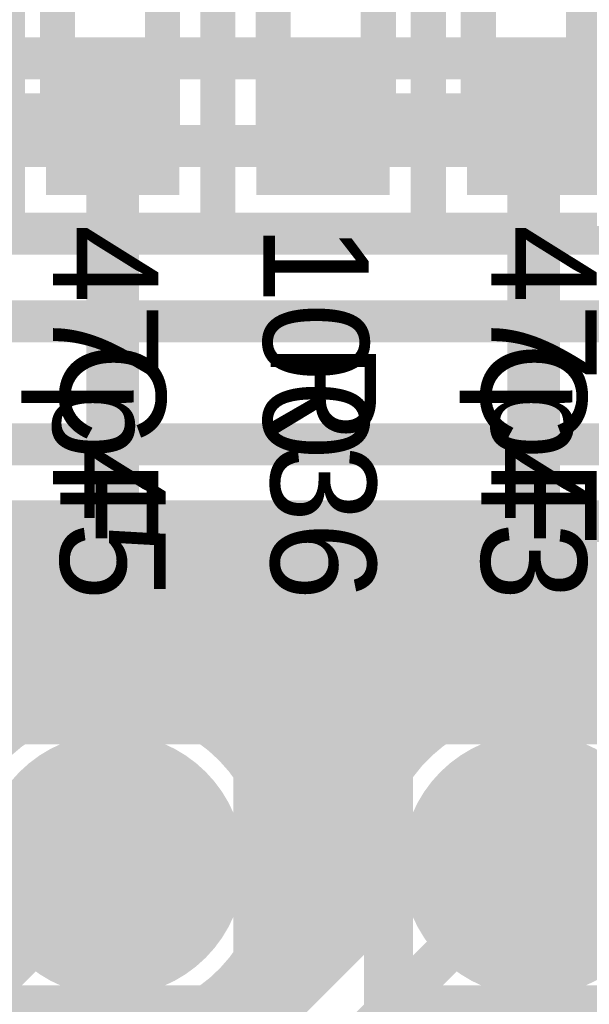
# Model space of a CAD drawing. Extents: x 7.17 to 14.1, y 4 to 11.75.
# Tile 160 of 214: x 9.98 to 10.14, y 7.82 to 8.1. Entities that reach past the tile are written whole.
import ezdxf

# ---------------------------------------------------------------- set-up
doc = ezdxf.new("R2010")
doc.units = 0
doc.layers.get('0').update_dxf_attribs({"linetype": 'CONTINUOUS'})
for name, color, linetype in [('BOTTOMLAYER', 5, 'CONTINUOUS'), ('BOTTOMSOLDER', 6, 'CONTINUOUS'), ('INTERNALPLANE1', 76, 'CONTINUOUS'), ('MECHANICAL1', 6, 'CONTINUOUS'), ('MULTILAYER', 9, 'CONTINUOUS'), ('TOPLAYER', 1, 'CONTINUOUS'), ('TOPOVERLAY', 2, 'CONTINUOUS'), ('TOPPASTE', 8, 'CONTINUOUS'), ('TOPSOLDER', 216, 'CONTINUOUS')]:
    doc.layers.add(name, color=color, linetype=linetype)

# ---------------------------------------------------------------- blocks, each defined once
blk = doc.blocks.new('TEST_POINT_PAD_3_103')
at = {"layer": 'BOTTOMSOLDER', "const_width": 0.0365}
blk.add_lwpolyline([(-0.01825, 0, 1), (0.01825, 0, 1)], format="xyb", close=True, dxfattribs=at)
at = {"layer": 'MECHANICAL1', "const_width": 0.01}
for points in [[(-0.03937, -0.03937), (-0.03937, 0.03937)], [(0, 0.03937), (-0.03937, 0.03937)], [(0.03937, 0.03937), (0, 0.03937)], [(0.03937, -0.03937), (0.03937, 0.03937)], [(0.03937, -0.03937), (-0.03937, -0.03937)]]:
    blk.add_lwpolyline(points, dxfattribs=at)
at = {"layer": 'MECHANICAL1', "const_width": 0.005}
for points in [[(-0.04187, 0.03937, 1), (-0.03687, 0.03937, 1)], [(-0.04187, 0.03937, 1), (-0.03687, 0.03937, 1)], [(-0.0025, 0.03937, 1), (0.0025, 0.03937, 1)], [(-0.0025, 0.03937, 1), (0.0025, 0.03937, 1)], [(0.03687, 0.03937, 1), (0.04187, 0.03937, 1)], [(0.03687, 0.03937, 1), (0.04187, 0.03937, 1)], [(-0.04187, -0.03937, 1), (-0.03687, -0.03937, 1)], [(-0.04187, -0.03937, 1), (-0.03687, -0.03937, 1)], [(0.03687, -0.03937, 1), (0.04187, -0.03937, 1)], [(0.03687, -0.03937, 1), (0.04187, -0.03937, 1)]]:
    blk.add_lwpolyline(points, format="xyb", close=True, dxfattribs=at)
at = {"layer": 'MULTILAYER', "const_width": 0.0325}
blk.add_lwpolyline([(-0.01625, 0, 1), (0.01625, 0, 1)], format="xyb", close=True, dxfattribs=at)
at = {"layer": 'TOPOVERLAY', "const_width": 0.01}
for points in [[(-0.043307, -0.043307), (-0.043307, 0.043307)], [(0.043307, 0.043307), (-0.043307, 0.043307)], [(0.043307, 0.03937), (0.043307, 0.043307)], [(0.043307, -0.043307), (0.043307, 0.03937)], [(0.043307, -0.043307), (-0.043307, -0.043307)]]:
    blk.add_lwpolyline(points, dxfattribs=at)
at = {"layer": 'TOPOVERLAY', "const_width": 0.005}
for points in [[(-0.045807, 0.043307, 1), (-0.040807, 0.043307, 1)], [(-0.045807, 0.043307, 1), (-0.040807, 0.043307, 1)], [(0.040807, 0.043307, 1), (0.045807, 0.043307, 1)], [(0.040807, 0.043307, 1), (0.045807, 0.043307, 1)], [(0.040807, 0.03937, 1), (0.045807, 0.03937, 1)], [(0.040807, 0.03937, 1), (0.045807, 0.03937, 1)], [(-0.045807, -0.043307, 1), (-0.040807, -0.043307, 1)], [(-0.045807, -0.043307, 1), (-0.040807, -0.043307, 1)], [(0.040807, -0.043307, 1), (0.045807, -0.043307, 1)], [(0.040807, -0.043307, 1), (0.045807, -0.043307, 1)]]:
    blk.add_lwpolyline(points, format="xyb", close=True, dxfattribs=at)
at = {"layer": 'TOPSOLDER', "const_width": 0.0365}
blk.add_lwpolyline([(-0.01825, 0, 1), (0.01825, 0, 1)], format="xyb", close=True, dxfattribs=at)
blk = doc.blocks.new('TEST_POINT_PAD_3_104')
at = {"layer": 'BOTTOMSOLDER', "const_width": 0.0365}
blk.add_lwpolyline([(-0.01825, 0, 1), (0.01825, 0, 1)], format="xyb", close=True, dxfattribs=at)
at = {"layer": 'MECHANICAL1', "const_width": 0.01}
for points in [[(0, 0.03937), (-0.03937, 0.03937)], [(-0.03937, -0.03937), (-0.03937, 0.03937)], [(0.03937, 0.03937), (0, 0.03937)], [(0.03937, -0.03937), (0.03937, 0.03937)], [(0.03937, -0.03937), (-0.03937, -0.03937)]]:
    blk.add_lwpolyline(points, dxfattribs=at)
at = {"layer": 'MECHANICAL1', "const_width": 0.005}
for points in [[(-0.04187, 0.03937, 1), (-0.03687, 0.03937, 1)], [(-0.04187, 0.03937, 1), (-0.03687, 0.03937, 1)], [(-0.0025, 0.03937, 1), (0.0025, 0.03937, 1)], [(-0.0025, 0.03937, 1), (0.0025, 0.03937, 1)], [(0.03687, 0.03937, 1), (0.04187, 0.03937, 1)], [(0.03687, 0.03937, 1), (0.04187, 0.03937, 1)], [(-0.04187, -0.03937, 1), (-0.03687, -0.03937, 1)], [(-0.04187, -0.03937, 1), (-0.03687, -0.03937, 1)], [(0.03687, -0.03937, 1), (0.04187, -0.03937, 1)], [(0.03687, -0.03937, 1), (0.04187, -0.03937, 1)]]:
    blk.add_lwpolyline(points, format="xyb", close=True, dxfattribs=at)
at = {"layer": 'MULTILAYER', "const_width": 0.0325}
blk.add_lwpolyline([(-0.01625, 0, 1), (0.01625, 0, 1)], format="xyb", close=True, dxfattribs=at)
at = {"layer": 'TOPOVERLAY', "const_width": 0.01}
for points in [[(0.043307, 0.043307), (-0.043307, 0.043307)], [(-0.043307, -0.043307), (-0.043307, 0.043307)], [(0.043307, 0.03937), (0.043307, 0.043307)], [(0.043307, -0.043307), (0.043307, 0.03937)], [(0.043307, -0.043307), (-0.043307, -0.043307)]]:
    blk.add_lwpolyline(points, dxfattribs=at)
at = {"layer": 'TOPOVERLAY', "const_width": 0.005}
for points in [[(-0.045807, 0.043307, 1), (-0.040807, 0.043307, 1)], [(-0.045807, 0.043307, 1), (-0.040807, 0.043307, 1)], [(0.040807, 0.043307, 1), (0.045807, 0.043307, 1)], [(0.040807, 0.043307, 1), (0.045807, 0.043307, 1)], [(0.040807, 0.03937, 1), (0.045807, 0.03937, 1)], [(0.040807, 0.03937, 1), (0.045807, 0.03937, 1)], [(-0.045807, -0.043307, 1), (-0.040807, -0.043307, 1)], [(-0.045807, -0.043307, 1), (-0.040807, -0.043307, 1)], [(0.040807, -0.043307, 1), (0.045807, -0.043307, 1)], [(0.040807, -0.043307, 1), (0.045807, -0.043307, 1)]]:
    blk.add_lwpolyline(points, format="xyb", close=True, dxfattribs=at)
at = {"layer": 'TOPSOLDER', "const_width": 0.0365}
blk.add_lwpolyline([(-0.01825, 0, 1), (0.01825, 0, 1)], format="xyb", close=True, dxfattribs=at)
blk = doc.blocks.new('0603_107')
at = {"layer": 'MECHANICAL1', "const_width": 0.01}
for points in [[(-0.000531, 0.015748), (-0.000531, -0.014252)], [(-0.000531, 0.015748), (0.059468, 0.015748)], [(0.059468, 0.015748), (0.059468, -0.014252)], [(-0.000531, -0.014252), (0.059468, -0.014252)]]:
    blk.add_lwpolyline(points, dxfattribs=at)
at = {"layer": 'MECHANICAL1', "const_width": 0.005}
for points in [[(-0.003031, 0.015748, 1), (0.001969, 0.015748, 1)], [(-0.003031, 0.015748, 1), (0.001969, 0.015748, 1)], [(0.056968, 0.015748, 1), (0.061968, 0.015748, 1)], [(0.056968, 0.015748, 1), (0.061968, 0.015748, 1)], [(-0.003031, -0.014252, 1), (0.001969, -0.014252, 1)], [(-0.003031, -0.014252, 1), (0.001969, -0.014252, 1)], [(0.056968, -0.014252, 1), (0.061968, -0.014252, 1)], [(0.056968, -0.014252, 1), (0.061968, -0.014252, 1)]]:
    blk.add_lwpolyline(points, format="xyb", close=True, dxfattribs=at)
at = {"layer": 'TOPLAYER'}
for points in [[(-0.015, -0.015), (0.015, -0.015), (-0.015, 0.015), (0.015, 0.015)], [(0.045, -0.015), (0.075, -0.015), (0.045, 0.015), (0.075, 0.015)]]:
    blk.add_solid(points, dxfattribs=at)
at = {"layer": 'TOPOVERLAY', "const_width": 0.01}
for points in [[(-0.03, 0.03), (-0.03, 0)], [(-0.03, 0.03), (0.09, 0.03)], [(0.09, 0.03), (0.09, -0.03)], [(-0.03, 0), (-0.03, -0.03)], [(-0.03, -0.03), (0.09, -0.03)]]:
    blk.add_lwpolyline(points, dxfattribs=at)
at = {"layer": 'TOPOVERLAY', "const_width": 0.005}
for points in [[(-0.0325, 0.03, 1), (-0.0275, 0.03, 1)], [(-0.0325, 0.03, 1), (-0.0275, 0.03, 1)], [(0.0875, 0.03, 1), (0.0925, 0.03, 1)], [(0.0875, 0.03, 1), (0.0925, 0.03, 1)], [(-0.0325, 0, 1), (-0.0275, 0, 1)], [(-0.0325, 0, 1), (-0.0275, 0, 1)], [(-0.0325, -0.03, 1), (-0.0275, -0.03, 1)], [(-0.0325, -0.03, 1), (-0.0275, -0.03, 1)], [(0.0875, -0.03, 1), (0.0925, -0.03, 1)], [(0.0875, -0.03, 1), (0.0925, -0.03, 1)]]:
    blk.add_lwpolyline(points, format="xyb", close=True, dxfattribs=at)
at = {"layer": 'TOPPASTE'}
for points in [[(-0.015, -0.015), (0.015, -0.015), (-0.015, 0.015), (0.015, 0.015)], [(0.045, -0.015), (0.075, -0.015), (0.045, 0.015), (0.075, 0.015)]]:
    blk.add_solid(points, dxfattribs=at)
at = {"layer": 'TOPSOLDER'}
for points in [[(-0.019, -0.019), (0.019, -0.019), (-0.019, 0.019), (0.019, 0.019)], [(0.041, -0.019), (0.079, -0.019), (0.041, 0.019), (0.079, 0.019)]]:
    blk.add_solid(points, dxfattribs=at)
blk = doc.blocks.new('0603_108')
at = {"layer": 'MECHANICAL1', "const_width": 0.01}
for points in [[(0.059468, 0.015748), (-0.000531, 0.015748)], [(-0.000531, -0.014252), (-0.000531, 0.015748)], [(0.059468, -0.014252), (0.059468, 0.015748)], [(0.059468, -0.014252), (-0.000531, -0.014252)]]:
    blk.add_lwpolyline(points, dxfattribs=at)
at = {"layer": 'MECHANICAL1', "const_width": 0.005}
for points in [[(-0.003031, 0.015748, 1), (0.001969, 0.015748, 1)], [(-0.003031, 0.015748, 1), (0.001969, 0.015748, 1)], [(0.056968, 0.015748, 1), (0.061968, 0.015748, 1)], [(0.056968, 0.015748, 1), (0.061968, 0.015748, 1)], [(-0.003031, -0.014252, 1), (0.001969, -0.014252, 1)], [(-0.003031, -0.014252, 1), (0.001969, -0.014252, 1)], [(0.056968, -0.014252, 1), (0.061968, -0.014252, 1)], [(0.056968, -0.014252, 1), (0.061968, -0.014252, 1)]]:
    blk.add_lwpolyline(points, format="xyb", close=True, dxfattribs=at)
at = {"layer": 'TOPLAYER'}
for points in [[(-0.015, -0.015), (0.015, -0.015), (-0.015, 0.015), (0.015, 0.015)], [(0.045, -0.015), (0.075, -0.015), (0.045, 0.015), (0.075, 0.015)]]:
    blk.add_solid(points, dxfattribs=at)
at = {"layer": 'TOPOVERLAY', "const_width": 0.01}
for points in [[(0.09, 0.03), (-0.03, 0.03)], [(-0.03, 0), (-0.03, 0.03)], [(0.09, -0.03), (0.09, 0.03)], [(-0.03, -0.03), (-0.03, 0)], [(0.09, -0.03), (-0.03, -0.03)]]:
    blk.add_lwpolyline(points, dxfattribs=at)
at = {"layer": 'TOPOVERLAY', "const_width": 0.005}
for points in [[(-0.0325, 0.03, 1), (-0.0275, 0.03, 1)], [(-0.0325, 0.03, 1), (-0.0275, 0.03, 1)], [(0.0875, 0.03, 1), (0.0925, 0.03, 1)], [(0.0875, 0.03, 1), (0.0925, 0.03, 1)], [(-0.0325, 0, 1), (-0.0275, 0, 1)], [(-0.0325, 0, 1), (-0.0275, 0, 1)], [(-0.0325, -0.03, 1), (-0.0275, -0.03, 1)], [(-0.0325, -0.03, 1), (-0.0275, -0.03, 1)], [(0.0875, -0.03, 1), (0.0925, -0.03, 1)], [(0.0875, -0.03, 1), (0.0925, -0.03, 1)]]:
    blk.add_lwpolyline(points, format="xyb", close=True, dxfattribs=at)
at = {"layer": 'TOPPASTE'}
for points in [[(-0.015, -0.015), (0.015, -0.015), (-0.015, 0.015), (0.015, 0.015)], [(0.045, -0.015), (0.075, -0.015), (0.045, 0.015), (0.075, 0.015)]]:
    blk.add_solid(points, dxfattribs=at)
at = {"layer": 'TOPSOLDER'}
for points in [[(-0.019, -0.019), (0.019, -0.019), (-0.019, 0.019), (0.019, 0.019)], [(0.041, -0.019), (0.079, -0.019), (0.041, 0.019), (0.079, 0.019)]]:
    blk.add_solid(points, dxfattribs=at)
blk = doc.blocks.new('0603_109')
at = {"layer": 'MECHANICAL1', "const_width": 0.01}
for points in [[(-0.000531, 0.015748), (0.059468, 0.015748)], [(-0.000531, 0.015748), (-0.000531, -0.014252)], [(0.059468, 0.015748), (0.059468, -0.014252)], [(-0.000531, -0.014252), (0.059468, -0.014252)]]:
    blk.add_lwpolyline(points, dxfattribs=at)
at = {"layer": 'MECHANICAL1', "const_width": 0.005}
for points in [[(-0.003031, 0.015748, 1), (0.001969, 0.015748, 1)], [(-0.003031, 0.015748, 1), (0.001969, 0.015748, 1)], [(0.056968, 0.015748, 1), (0.061968, 0.015748, 1)], [(0.056968, 0.015748, 1), (0.061968, 0.015748, 1)], [(-0.003031, -0.014252, 1), (0.001969, -0.014252, 1)], [(-0.003031, -0.014252, 1), (0.001969, -0.014252, 1)], [(0.056968, -0.014252, 1), (0.061968, -0.014252, 1)], [(0.056968, -0.014252, 1), (0.061968, -0.014252, 1)]]:
    blk.add_lwpolyline(points, format="xyb", close=True, dxfattribs=at)
at = {"layer": 'TOPLAYER'}
for points in [[(-0.015, -0.015), (0.015, -0.015), (-0.015, 0.015), (0.015, 0.015)], [(0.045, -0.015), (0.075, -0.015), (0.045, 0.015), (0.075, 0.015)]]:
    blk.add_solid(points, dxfattribs=at)
at = {"layer": 'TOPOVERLAY', "const_width": 0.01}
for points in [[(-0.03, 0.03), (0.09, 0.03)], [(-0.03, 0.03), (-0.03, 0)], [(0.09, 0.03), (0.09, -0.03)], [(-0.03, 0), (-0.03, -0.03)], [(-0.03, -0.03), (0.09, -0.03)]]:
    blk.add_lwpolyline(points, dxfattribs=at)
at = {"layer": 'TOPOVERLAY', "const_width": 0.005}
for points in [[(-0.0325, 0.03, 1), (-0.0275, 0.03, 1)], [(-0.0325, 0.03, 1), (-0.0275, 0.03, 1)], [(0.0875, 0.03, 1), (0.0925, 0.03, 1)], [(0.0875, 0.03, 1), (0.0925, 0.03, 1)], [(-0.0325, 0, 1), (-0.0275, 0, 1)], [(-0.0325, 0, 1), (-0.0275, 0, 1)], [(-0.0325, -0.03, 1), (-0.0275, -0.03, 1)], [(-0.0325, -0.03, 1), (-0.0275, -0.03, 1)], [(0.0875, -0.03, 1), (0.0925, -0.03, 1)], [(0.0875, -0.03, 1), (0.0925, -0.03, 1)]]:
    blk.add_lwpolyline(points, format="xyb", close=True, dxfattribs=at)
at = {"layer": 'TOPPASTE'}
for points in [[(-0.015, -0.015), (0.015, -0.015), (-0.015, 0.015), (0.015, 0.015)], [(0.045, -0.015), (0.075, -0.015), (0.045, 0.015), (0.075, 0.015)]]:
    blk.add_solid(points, dxfattribs=at)
at = {"layer": 'TOPSOLDER'}
for points in [[(-0.019, -0.019), (0.019, -0.019), (-0.019, 0.019), (0.019, 0.019)], [(0.041, -0.019), (0.079, -0.019), (0.041, 0.019), (0.079, 0.019)]]:
    blk.add_solid(points, dxfattribs=at)
blk = doc.blocks.new('0603_110')
at = {"layer": 'MECHANICAL1', "const_width": 0.01}
for points in [[(-0.000531, 0.015748), (0.059468, 0.015748)], [(-0.000531, 0.015748), (-0.000531, -0.014252)], [(0.059468, 0.015748), (0.059468, -0.014252)], [(-0.000531, -0.014252), (0.059468, -0.014252)]]:
    blk.add_lwpolyline(points, dxfattribs=at)
at = {"layer": 'MECHANICAL1', "const_width": 0.005}
for points in [[(-0.003031, 0.015748, 1), (0.001969, 0.015748, 1)], [(-0.003031, 0.015748, 1), (0.001969, 0.015748, 1)], [(0.056968, 0.015748, 1), (0.061968, 0.015748, 1)], [(0.056968, 0.015748, 1), (0.061968, 0.015748, 1)], [(-0.003031, -0.014252, 1), (0.001969, -0.014252, 1)], [(-0.003031, -0.014252, 1), (0.001969, -0.014252, 1)], [(0.056968, -0.014252, 1), (0.061968, -0.014252, 1)], [(0.056968, -0.014252, 1), (0.061968, -0.014252, 1)]]:
    blk.add_lwpolyline(points, format="xyb", close=True, dxfattribs=at)
at = {"layer": 'TOPLAYER'}
for points in [[(-0.015, -0.015), (0.015, -0.015), (-0.015, 0.015), (0.015, 0.015)], [(0.045, -0.015), (0.075, -0.015), (0.045, 0.015), (0.075, 0.015)]]:
    blk.add_solid(points, dxfattribs=at)
at = {"layer": 'TOPOVERLAY', "const_width": 0.01}
for points in [[(-0.03, 0.03), (0.09, 0.03)], [(-0.03, 0.03), (-0.03, 0)], [(0.09, 0.03), (0.09, -0.03)], [(-0.03, 0), (-0.03, -0.03)], [(-0.03, -0.03), (0.09, -0.03)]]:
    blk.add_lwpolyline(points, dxfattribs=at)
at = {"layer": 'TOPOVERLAY', "const_width": 0.005}
for points in [[(-0.0325, 0.03, 1), (-0.0275, 0.03, 1)], [(-0.0325, 0.03, 1), (-0.0275, 0.03, 1)], [(0.0875, 0.03, 1), (0.0925, 0.03, 1)], [(0.0875, 0.03, 1), (0.0925, 0.03, 1)], [(-0.0325, 0, 1), (-0.0275, 0, 1)], [(-0.0325, 0, 1), (-0.0275, 0, 1)], [(-0.0325, -0.03, 1), (-0.0275, -0.03, 1)], [(-0.0325, -0.03, 1), (-0.0275, -0.03, 1)], [(0.0875, -0.03, 1), (0.0925, -0.03, 1)], [(0.0875, -0.03, 1), (0.0925, -0.03, 1)]]:
    blk.add_lwpolyline(points, format="xyb", close=True, dxfattribs=at)
at = {"layer": 'TOPPASTE'}
for points in [[(-0.015, -0.015), (0.015, -0.015), (-0.015, 0.015), (0.015, 0.015)], [(0.045, -0.015), (0.075, -0.015), (0.045, 0.015), (0.075, 0.015)]]:
    blk.add_solid(points, dxfattribs=at)
at = {"layer": 'TOPSOLDER'}
for points in [[(-0.019, -0.019), (0.019, -0.019), (-0.019, 0.019), (0.019, 0.019)], [(0.041, -0.019), (0.079, -0.019), (0.041, 0.019), (0.079, 0.019)]]:
    blk.add_solid(points, dxfattribs=at)

msp = doc.modelspace()

# ---------------------------------------------------------------- linework, layer by layer
at = {"layer": 'BOTTOMLAYER'}
for points, const_width in [([(9.194904, 8.09), (10.744624, 8.09)], 0.012), ([(9.179904, 8.065), (10.764624, 8.065)], 0.012), ([(9.169904, 8.04), (10.779624, 8.04)], 0.012), ([(9.159904, 8.015), (10.792404, 8.015)], 0.012), ([(9.777405, 7.979904), (10.182405, 7.979904)], 0.012), ([(9.785689, 7.959904), (10.158069, 7.959904)], 0.008), ([(9.908708, 7.959904), (9.972549, 7.896063)], 0.008), ([(9.911293, 7.896035), (9.975161, 7.959904)], 0.008), ([(9.914996, 7.892667), (9.982233, 7.959904)], 0.008), ([(9.915779, 7.959904), (9.976643, 7.89904)], 0.008), ([(9.918318, 7.888918), (9.989304, 7.959904)], 0.008), ([(9.921251, 7.88478), (9.996375, 7.959904)], 0.008), ([(9.92285, 7.959904), (9.981145, 7.901609)], 0.008), ([(9.923773, 7.880231), (10.003446, 7.959904)], 0.008), ([(9.92584, 7.875227), (10.010517, 7.959904)], 0.008), ([(9.927381, 7.869698), (10.017588, 7.959904)], 0.008), ([(9.928268, 7.856441), (10.03173, 7.959904)], 0.008), ([(9.928271, 7.863516), (10.024659, 7.959904)], 0.008), ([(9.929921, 7.959904), (9.986095, 7.90373)], 0.008), ([(9.936992, 7.959904), (9.991561, 7.905335)], 0.008), ([(9.944063, 7.959904), (9.997661, 7.906306)], 0.008), ([(9.951134, 7.959904), (10.004617, 7.906421)], 0.008), ([(9.958205, 7.959904), (10.012937, 7.905172)], 0.008), ([(9.965276, 7.959904), (10.02459, 7.900591)], 0.008), ([(9.972347, 7.959904), (10.075519, 7.856733)], 0.008), ([(9.979419, 7.959904), (10.075557, 7.863766)], 0.008), ([(9.979817, 7.900919), (10.038801, 7.959904)], 0.008), ([(9.98649, 7.959904), (10.076474, 7.869919)], 0.008), ([(9.991226, 7.905257), (10.045872, 7.959904)], 0.008), ([(9.993561, 7.959904), (10.078038, 7.875427)], 0.008), ([(9.999476, 7.906437), (10.052943, 7.959904)], 0.008), ([(10.000632, 7.959904), (10.080124, 7.880412)], 0.008), ([(10.006393, 7.906283), (10.060015, 7.959904)], 0.008), ([(10.007703, 7.959904), (10.082662, 7.884945)], 0.008), ([(10.012466, 7.905284), (10.067086, 7.959904)], 0.008), ([(10.014774, 7.959904), (10.08561, 7.889068)], 0.008), ([(10.017911, 7.903658), (10.074157, 7.959904)], 0.008), ([(10.021845, 7.959904), (10.088946, 7.892803)], 0.008), ([(10.022843, 7.901519), (10.081228, 7.959904)], 0.008), ([(10.027329, 7.898934), (10.088299, 7.959904)], 0.008), ([(10.028916, 7.959904), (10.092664, 7.896156)], 0.008), ([(10.031408, 7.895942), (10.09537, 7.959904)], 0.008), ([(10.035099, 7.892562), (10.102441, 7.959904)], 0.008), ([(10.035987, 7.959904), (10.09677, 7.899122)], 0.008), ([(10.03841, 7.888802), (10.109512, 7.959904)], 0.008), ([(10.041332, 7.884652), (10.116583, 7.959904)], 0.008), ([(10.043059, 7.959904), (10.101284, 7.901678)], 0.008), ([(10.04384, 7.88009), (10.123655, 7.959904)], 0.008), ([(10.045894, 7.875072), (10.130726, 7.959904)], 0.008), ([(10.047418, 7.869525), (10.137797, 7.959904)], 0.008), ([(10.04825, 7.856215), (10.151939, 7.959904)], 0.008), ([(10.048285, 7.863321), (10.144868, 7.959904)], 0.008), ([(10.05013, 7.959904), (10.106248, 7.903785)], 0.008), ([(10.057201, 7.959904), (10.111731, 7.905374)], 0.008), ([(10.064272, 7.959904), (10.117853, 7.906323)], 0.008), ([(10.071343, 7.959904), (10.12484, 7.906407)], 0.008), ([(10.078414, 7.959904), (10.133214, 7.905104)], 0.008), ([(10.085485, 7.959904), (10.145071, 7.900318)], 0.008), ([(10.092556, 7.959904), (12.044534, 6.007926)], 0.008), ([(10.099627, 7.959904), (12.044534, 6.014997)], 0.008), ([(10.100264, 7.901158), (10.158498, 7.959392)], 0.008), ([(10.106698, 7.959904), (12.044534, 6.022068)], 0.008), ([(10.11377, 7.959904), (12.044534, 6.02914)], 0.008), ([(10.120841, 7.959904), (12.048374, 6.03237)], 0.008), ([(10.127912, 7.959904), (12.055446, 6.03237)], 0.008), ([(10.134983, 7.959904), (12.062517, 6.03237)], 0.008), ([(10.111498, 7.905321), (10.162045, 7.955868)], 0.008), ([(10.119696, 7.906447), (10.166163, 7.952914)], 0.008), ([(10.126583, 7.906264), (10.1709, 7.95058)], 0.008), ([(10.132635, 7.905245), (10.176377, 7.948986)], 0.008), ([(10.138063, 7.903602), (10.182869, 7.948407)], 0.008), ([(10.042495, 7.882686), (10.076907, 7.848274)], 0.008), ([(10.046726, 7.84762), (10.080747, 7.88164)], 0.008), ([(10.040995, 7.834818), (10.076583, 7.870406)], 0.008), ([(10.047076, 7.871033), (10.075865, 7.842245)], 0.008), ([(9.951808, 7.809904), (10.001904, 7.86)], 0.012), ([(10.018152, 7.804904), (10.075456, 7.862208)], 0.008), ([(10.046808, 7.784904), (10.121904, 7.86)], 0.012), ([(10.048325, 7.862713), (10.072329, 7.838709)], 0.008), ([(10.025223, 7.804904), (10.07564, 7.855321)], 0.008), ([(10.04821, 7.855757), (10.068793, 7.835174)], 0.008), ([(10.047239, 7.849657), (10.065258, 7.831638)], 0.008), ([(10.032294, 7.804904), (10.076659, 7.849269)], 0.008), ([(10.038524, 7.804904), (10.078078, 7.844458)], 0.008), ([(10.045634, 7.844191), (10.061722, 7.828103)], 0.008), ([(10.043513, 7.839241), (10.058187, 7.824567)], 0.008), ([(10.040944, 7.834739), (10.054651, 7.821032)], 0.008), ([(10.037967, 7.830645), (10.051116, 7.817496)], 0.008), ([(10.034602, 7.826938), (10.04758, 7.81396)], 0.008), ([(10.030856, 7.823613), (10.044045, 7.810425)], 0.008), ([(10.011081, 7.804904), (10.027086, 7.820909)], 0.008), ([(10.026722, 7.820677), (10.040509, 7.806889)], 0.008), ([(10.022176, 7.818151), (10.035423, 7.804904)], 0.008)]:
    msp.add_lwpolyline(points, dxfattribs=dict(at, const_width=const_width))
for points, const_width in [([(9.970348, 7.959904, 1), (9.974348, 7.959904, 1)], 0.004), ([(9.973161, 7.959904, 1), (9.977161, 7.959904, 1)], 0.004), ([(9.977419, 7.959904, 1), (9.981419, 7.959904, 1)], 0.004), ([(9.980232, 7.959904, 1), (9.984232, 7.959904, 1)], 0.004), ([(9.98449, 7.959904, 1), (9.98849, 7.959904, 1)], 0.004), ([(9.987304, 7.959904, 1), (9.991304, 7.959904, 1)], 0.004), ([(9.991561, 7.959904, 1), (9.995561, 7.959904, 1)], 0.004), ([(9.994375, 7.959904, 1), (9.998375, 7.959904, 1)], 0.004), ([(9.998632, 7.959904, 1), (10.002632, 7.959904, 1)], 0.004), ([(10.001446, 7.959904, 1), (10.005446, 7.959904, 1)], 0.004), ([(10.005703, 7.959904, 1), (10.009703, 7.959904, 1)], 0.004), ([(10.008517, 7.959904, 1), (10.012517, 7.959904, 1)], 0.004), ([(10.012774, 7.959904, 1), (10.016774, 7.959904, 1)], 0.004), ([(10.015588, 7.959904, 1), (10.019588, 7.959904, 1)], 0.004), ([(10.019845, 7.959904, 1), (10.023845, 7.959904, 1)], 0.004), ([(10.022659, 7.959904, 1), (10.026659, 7.959904, 1)], 0.004), ([(10.026916, 7.959904, 1), (10.030916, 7.959904, 1)], 0.004), ([(10.02973, 7.959904, 1), (10.03373, 7.959904, 1)], 0.004), ([(10.033987, 7.959904, 1), (10.037987, 7.959904, 1)], 0.004), ([(10.036801, 7.959904, 1), (10.040801, 7.959904, 1)], 0.004), ([(10.041059, 7.959904, 1), (10.045058, 7.959904, 1)], 0.004), ([(10.043872, 7.959904, 1), (10.047872, 7.959904, 1)], 0.004), ([(10.04813, 7.959904, 1), (10.05213, 7.959904, 1)], 0.004), ([(10.050944, 7.959904, 1), (10.054944, 7.959904, 1)], 0.004), ([(10.055201, 7.959904, 1), (10.059201, 7.959904, 1)], 0.004), ([(10.058015, 7.959904, 1), (10.062015, 7.959904, 1)], 0.004), ([(10.062272, 7.959904, 1), (10.066272, 7.959904, 1)], 0.004), ([(10.065086, 7.959904, 1), (10.069086, 7.959904, 1)], 0.004), ([(10.069343, 7.959904, 1), (10.073343, 7.959904, 1)], 0.004), ([(10.072157, 7.959904, 1), (10.076157, 7.959904, 1)], 0.004), ([(10.076414, 7.959904, 1), (10.080414, 7.959904, 1)], 0.004), ([(10.079228, 7.959904, 1), (10.083228, 7.959904, 1)], 0.004), ([(10.083485, 7.959904, 1), (10.087485, 7.959904, 1)], 0.004), ([(10.086299, 7.959904, 1), (10.090299, 7.959904, 1)], 0.004), ([(10.090556, 7.959904, 1), (10.094556, 7.959904, 1)], 0.004), ([(10.09337, 7.959904, 1), (10.09737, 7.959904, 1)], 0.004), ([(10.097627, 7.959904, 1), (10.101627, 7.959904, 1)], 0.004), ([(10.100441, 7.959904, 1), (10.104441, 7.959904, 1)], 0.004), ([(10.104698, 7.959904, 1), (10.108698, 7.959904, 1)], 0.004), ([(10.107512, 7.959904, 1), (10.111512, 7.959904, 1)], 0.004), ([(10.111769, 7.959904, 1), (10.11577, 7.959904, 1)], 0.004), ([(10.114583, 7.959904, 1), (10.118583, 7.959904, 1)], 0.004), ([(10.118841, 7.959904, 1), (10.122841, 7.959904, 1)], 0.004), ([(10.121654, 7.959904, 1), (10.125654, 7.959904, 1)], 0.004), ([(10.125912, 7.959904, 1), (10.129912, 7.959904, 1)], 0.004), ([(10.128726, 7.959904, 1), (10.132726, 7.959904, 1)], 0.004), ([(10.132983, 7.959904, 1), (10.136983, 7.959904, 1)], 0.004), ([(10.135797, 7.959904, 1), (10.139797, 7.959904, 1)], 0.004), ([(9.995661, 7.906306, 1), (9.999661, 7.906306, 1)], 0.004), ([(9.997476, 7.906437, 1), (10.001476, 7.906437, 1)], 0.004), ([(10.002617, 7.906421, 1), (10.006617, 7.906421, 1)], 0.004), ([(10.004393, 7.906283, 1), (10.008393, 7.906283, 1)], 0.004), ([(10.115853, 7.906323, 1), (10.119853, 7.906323, 1)], 0.004), ([(10.117696, 7.906447, 1), (10.121696, 7.906447, 1)], 0.004), ([(10.12284, 7.906407, 1), (10.12684, 7.906407, 1)], 0.004), ([(10.124583, 7.906264, 1), (10.128583, 7.906264, 1)], 0.004), ([(9.984095, 7.90373, 1), (9.988095, 7.90373, 1)], 0.004), ([(9.989226, 7.905257, 1), (9.993226, 7.905257, 1)], 0.004), ([(9.989561, 7.905335, 1), (9.993561, 7.905335, 1)], 0.004), ([(10.010466, 7.905284, 1), (10.014466, 7.905284, 1)], 0.004), ([(10.010937, 7.905172, 1), (10.014937, 7.905172, 1)], 0.004), ([(10.015911, 7.903658, 1), (10.019911, 7.903658, 1)], 0.004), ([(10.104248, 7.903785, 1), (10.108248, 7.903785, 1)], 0.004), ([(10.109498, 7.905321, 1), (10.113498, 7.905321, 1)], 0.004), ([(10.109731, 7.905374, 1), (10.113731, 7.905374, 1)], 0.004), ([(10.130635, 7.905245, 1), (10.134635, 7.905245, 1)], 0.004), ([(10.131215, 7.905104, 1), (10.135215, 7.905104, 1)], 0.004), ([(10.136063, 7.903602, 1), (10.140063, 7.903602, 1)], 0.004), ([(9.977817, 7.900919, 1), (9.981817, 7.900919, 1)], 0.004), ([(9.979145, 7.901609, 1), (9.983145, 7.901609, 1)], 0.004), ([(10.020843, 7.901519, 1), (10.024843, 7.901519, 1)], 0.004), ([(10.02259, 7.900591, 1), (10.02659, 7.900591, 1)], 0.004), ([(10.098263, 7.901158, 1), (10.102263, 7.901158, 1)], 0.004), ([(10.099284, 7.901678, 1), (10.103284, 7.901678, 1)], 0.004), ([(9.974643, 7.89904, 1), (9.978643, 7.89904, 1)], 0.004), ([(10.025329, 7.898934, 1), (10.029329, 7.898934, 1)], 0.004), ([(10.09477, 7.899122, 1), (10.09877, 7.899122, 1)], 0.004), ([(9.970549, 7.896063, 1), (9.974549, 7.896063, 1)], 0.004), ([(10.029408, 7.895942, 1), (10.033408, 7.895942, 1)], 0.004), ([(10.090664, 7.896156, 1), (10.094664, 7.896156, 1)], 0.004), ([(10.0331, 7.892562, 1), (10.0371, 7.892562, 1)], 0.004), ([(10.086946, 7.892803, 1), (10.090946, 7.892803, 1)], 0.004), ([(10.08361, 7.889068, 1), (10.08761, 7.889068, 1)], 0.004), ([(10.03641, 7.888802, 1), (10.04041, 7.888802, 1)], 0.004), ([(10.039331, 7.884652, 1), (10.043332, 7.884652, 1)], 0.004), ([(10.080661, 7.884945, 1), (10.084661, 7.884945, 1)], 0.004), ([(10.040495, 7.882686, 1), (10.044495, 7.882686, 1)], 0.004), ([(10.078124, 7.880412, 1), (10.082124, 7.880412, 1)], 0.004), ([(10.078746, 7.88164, 1), (10.082747, 7.88164, 1)], 0.004), ([(10.04184, 7.88009, 1), (10.04584, 7.88009, 1)], 0.004), ([(10.043894, 7.875072, 1), (10.047894, 7.875072, 1)], 0.004), ([(10.076038, 7.875427, 1), (10.080038, 7.875427, 1)], 0.004), ([(10.045076, 7.871033, 1), (10.049076, 7.871033, 1)], 0.004), ([(10.045418, 7.869525, 1), (10.049418, 7.869525, 1)], 0.004), ([(10.074474, 7.869919, 1), (10.078474, 7.869919, 1)], 0.004), ([(10.074583, 7.870406, 1), (10.078583, 7.870406, 1)], 0.004), ([(10.073557, 7.863766, 1), (10.077557, 7.863766, 1)], 0.004), ([(9.998904, 7.86, 1), (10.004904, 7.86, 1)], 0.006), ([(10.046285, 7.863321, 1), (10.050285, 7.863321, 1)], 0.004), ([(10.046325, 7.862713, 1), (10.050325, 7.862713, 1)], 0.004), ([(10.073457, 7.862208, 1), (10.077457, 7.862208, 1)], 0.004), ([(10.118904, 7.86, 1), (10.124904, 7.86, 1)], 0.006), ([(10.046404, 7.86, 1), (10.050404, 7.86, 1)], 0.004), ([(10.046404, 7.86, 1), (10.050404, 7.86, 1)], 0.004), ([(10.04621, 7.855757, 1), (10.05021, 7.855757, 1)], 0.004), ([(10.04625, 7.856215, 1), (10.05025, 7.856215, 1)], 0.004), ([(10.073519, 7.856733, 1), (10.077519, 7.856733, 1)], 0.004), ([(10.07364, 7.855321, 1), (10.07764, 7.855321, 1)], 0.004), ([(10.045239, 7.849657, 1), (10.049239, 7.849657, 1)], 0.004), ([(10.044726, 7.84762, 1), (10.048726, 7.84762, 1)], 0.004), ([(10.074659, 7.849269, 1), (10.078659, 7.849269, 1)], 0.004), ([(10.074907, 7.848274, 1), (10.078907, 7.848274, 1)], 0.004), ([(10.043634, 7.844191, 1), (10.047634, 7.844191, 1)], 0.004), ([(10.076078, 7.844458, 1), (10.080078, 7.844458, 1)], 0.004), ([(10.076078, 7.844458, 1), (10.080078, 7.844458, 1)], 0.004), ([(10.073865, 7.842245, 1), (10.077865, 7.842245, 1)], 0.004), ([(10.041513, 7.839241, 1), (10.045513, 7.839241, 1)], 0.004), ([(10.070329, 7.838709, 1), (10.074329, 7.838709, 1)], 0.004), ([(10.038944, 7.834739, 1), (10.042944, 7.834739, 1)], 0.004), ([(10.038995, 7.834818, 1), (10.042995, 7.834818, 1)], 0.004), ([(10.066793, 7.835174, 1), (10.070794, 7.835174, 1)], 0.004), ([(10.035967, 7.830645, 1), (10.039967, 7.830645, 1)], 0.004), ([(10.063258, 7.831638, 1), (10.067258, 7.831638, 1)], 0.004), ([(10.059722, 7.828103, 1), (10.063722, 7.828103, 1)], 0.004), ([(10.032602, 7.826938, 1), (10.036602, 7.826938, 1)], 0.004), ([(10.056187, 7.824567, 1), (10.060187, 7.824567, 1)], 0.004), ([(10.028856, 7.823613, 1), (10.032856, 7.823613, 1)], 0.004), ([(10.024722, 7.820677, 1), (10.028722, 7.820677, 1)], 0.004), ([(10.025086, 7.820909, 1), (10.029086, 7.820909, 1)], 0.004), ([(10.052651, 7.821032, 1), (10.056651, 7.821032, 1)], 0.004), ([(10.020176, 7.818151, 1), (10.024176, 7.818151, 1)], 0.004), ([(10.049116, 7.817496, 1), (10.053116, 7.817496, 1)], 0.004)]:
    msp.add_lwpolyline(points, format="xyb", close=True, dxfattribs=dict(at, const_width=const_width))
at = {"layer": 'BOTTOMLAYER', "const_width": 0.008}
for points in [[(9.958078, 7.844458, -1.186757), (10.048404, 7.86)], [(10.078078, 7.844458, -1.186757), (10.168404, 7.86)], [(10.048404, 7.86, -0.517939), (9.986362, 7.816174)], [(10.168404, 7.86, -0.517939), (10.106362, 7.816174)]]:
    msp.add_lwpolyline(points, format="xyb", dxfattribs=at)
at = {"layer": 'INTERNALPLANE1', "const_width": 0.0375}
for points in [[(9.983154, 7.86, 1), (10.020654, 7.86, 1)], [(10.103154, 7.86, 1), (10.140654, 7.86, 1)]]:
    msp.add_lwpolyline(points, format="xyb", close=True, dxfattribs=at)
at = {"layer": 'TOPLAYER'}
for points, const_width in [([(9.941904, 8.07), (10.001904, 8.07)], 0.02), ([(10.061904, 8.07), (10.121904, 8.07)], 0.02), ([(10.001904, 7.86), (10.001904, 8.07)], 0.015), ([(10.121904, 7.86), (10.121904, 8.07)], 0.015)]:
    msp.add_lwpolyline(points, dxfattribs=dict(at, const_width=const_width))
for points, const_width in [([(9.996904, 8.07, 1), (10.006904, 8.07, 1)], 0.01), ([(10.056904, 8.07, 1), (10.066904, 8.07, 1)], 0.01), ([(10.116904, 8.07, 1), (10.126904, 8.07, 1)], 0.01), ([(9.998154, 8.07, 1), (10.005654, 8.07, 1)], 0.0075), ([(10.118154, 8.07, 1), (10.125654, 8.07, 1)], 0.0075), ([(9.998154, 7.86, 1), (10.005654, 7.86, 1)], 0.0075), ([(10.118154, 7.86, 1), (10.125654, 7.86, 1)], 0.0075)]:
    msp.add_lwpolyline(points, format="xyb", close=True, dxfattribs=dict(at, const_width=const_width))

# ---------------------------------------------------------------- block references
for name, p, rotation in [('0603_110', (9.941904, 8.07), 90), ('0603_109', (10.001904, 8.07), 90), ('0603_108', (10.061904, 8.13), 270), ('0603_107', (10.121904, 8.07), 90), ('TEST_POINT_PAD_3_103', (10.001904, 7.86), 270), ('TEST_POINT_PAD_3_104', (10.121904, 7.86), 270)]:
    msp.add_blockref(name, p, dxfattribs=dict(rotation=rotation))

# ---------------------------------------------------------------- texts
at = {"layer": 'MECHANICAL1'}
for s, p in [('47pF', (9.984904, 8.0425)), ('47pF', (10.109904, 8.0425)), ('100', (10.044904, 8.0425))]:
    msp.add_text(s, height=0.03, rotation=270, dxfattribs=at).set_placement(p)
at = {"layer": 'TOPOVERLAY'}
for s, p in [('C45', (9.987, 8.009)), ('C43', (10.107, 8.009)), ('R36', (10.047, 8.009))]:
    msp.add_text(s, height=0.03, rotation=270, dxfattribs=at).set_placement(p)

doc.saveas('drawing.dxf')
